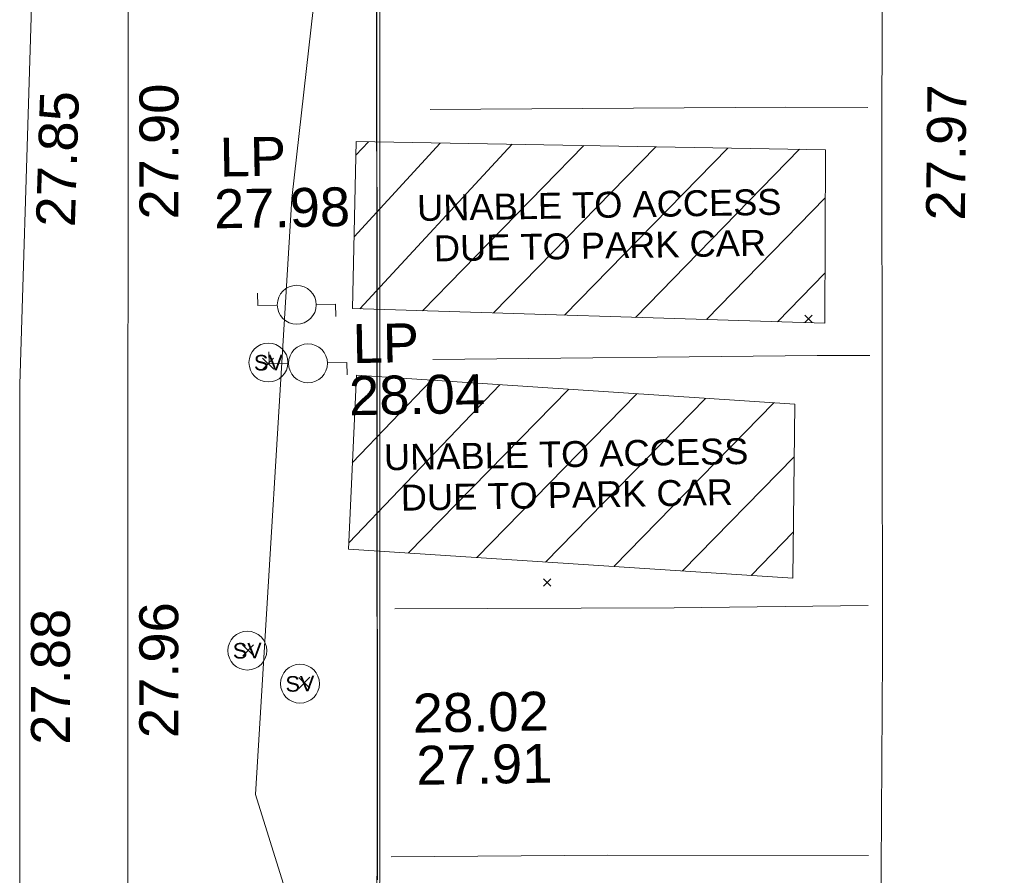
# Model space of a CAD drawing. Header units: millimetres. Extents: x -290717 to 520720, y -88450 to 287762.
# Tile 193 of 197: x -34507 to -25017, y 134679 to 142928. Entities that reach past the tile are written whole.
import ezdxf

# ---------------------------------------------------------------- set-up
doc = ezdxf.new("R2010")
doc.units = ezdxf.units.MM
doc.linetypes.add('IMPORT-UG_ELEC_STREET LIGHTING_QLB2 _2_', pattern=[2700, 1500, -300.0000000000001, 0, -250, 150, -300.0000000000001, 0, -200])
for name, color, linetype, lineweight, true_color in [('00_TOPO_FURN_LAMP_POST', 7, 'Continuous', 9, 0x666666), ('00_TOPO_KERB_BOTTOM', 1, 'Continuous', 9, 0xff0000), ('00_TOPO_KERB_TOP', 7, 'Continuous', 9, 0xa500a5), ('00_TOPO_ROAD_MARKING_WHITE_CONTINUOUS', 7, 'Continuous', 9, 0x999999), ('00_TOPO_SERV_STOP_VALVE', 7, 'Continuous', 9, 0x666666), ('00_UAV_FENCE', 7, 'Continuous', 9, 0x264c2f), ('00_UAV_FURN_LAMP_POST', 7, 'Continuous', 9, 0xa50000), ('00_UAV_KERB_BOTTOM', 1, 'Continuous', 9, 0xff0000), ('00_UAV_KERB_TOP', 7, 'Continuous', 9, 0xa500a5), ('01_DTM_CONTOUR_MNR', 7, 'Continuous', 9, 0xa5a552), ('12333-PUM-2D-U-0001-C01 - Rev2_REVIT IMPORT_dwg', 7, 'Continuous', 9, 0x767676), ('PUM-UNABLE TO SURVEY', 190, 'Continuous', 9, 0x7f00ff)]:
    doc.layers.add(name, color=color, linetype=linetype, lineweight=lineweight, true_color=true_color)
for name, color, linetype, lineweight in [('00_TOPO_ROAD_EDGE', 7, 'Continuous', 9), ('00_UAV_SURFACE', 7, 'Continuous', 9), ('GEN-TEXT', 7, 'Continuous', 9)]:
    doc.layers.add(name, color=color, linetype=linetype, lineweight=lineweight)
doc.styles.add('Arial_1', font='arial.ttf', dxfattribs={"height": 250})
doc.styles.add('Swis721 Lt BT', font='swissl.ttf', dxfattribs={"height": 399.9999999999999})
doc.styles.add('Swis721 Lt BT_2', font='swissl.ttf', dxfattribs={"height": 375})

# ---------------------------------------------------------------- blocks, each defined once
blk = doc.blocks.new('12333-PUM-2D-U-0001-C01 - Rev2_REVIT IMPORT_dwg_MSL_Lamp_Post_SYM-2077199-Site Location Plan Existing')
at = {"layer": '00_TOPO_FURN_LAMP_POST', "color": 254, "true_color": 0xcccccc, "flags": 128}
for points in [[(-500.1060478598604, 0), (-1000.212095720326, 0), (-1000.212095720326, 316.7338303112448)], [(500.1060478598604, 0), (1000.21209571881, 0), (1000.21209571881, -316.7338303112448)]]:
    blk.add_lwpolyline(points, dxfattribs=at)
at = {"layer": '00_TOPO_FURN_LAMP_POST', "color": 254, "true_color": 0xcccccc}
blk.add_circle((0, 0), 500.1060478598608, dxfattribs=at)
blk = doc.blocks.new('12333-PUM-2D-U-0001-C01 - Rev2_REVIT IMPORT_dwg_MSL_Lamp_Post_SYM-2077240-Site Location Plan Existing')
at = {"layer": '00_TOPO_FURN_LAMP_POST', "color": 254, "true_color": 0xcccccc, "flags": 128}
for points in [[(-500.1060478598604, 0), (-1000.212095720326, 0), (-1000.212095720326, 316.7338303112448)], [(500.1060478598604, 0), (1000.21209571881, 0), (1000.21209571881, -316.7338303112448)]]:
    blk.add_lwpolyline(points, dxfattribs=at)
at = {"layer": '00_TOPO_FURN_LAMP_POST', "color": 254, "true_color": 0xcccccc}
blk.add_circle((0, 0), 500.1060478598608, dxfattribs=at)
blk = doc.blocks.new('12333-PUM-2D-U-0001-C01 - Rev2_REVIT IMPORT_dwg_MSL_Sluice_Valve_SYM-2077246-Site Location Plan Existing')
at = {"layer": '00_TOPO_SERV_STOP_VALVE', "color": 254, "true_color": 0xcccccc}
blk.add_circle((0, 0), 500.0000000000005, dxfattribs=at)
at = {"layer": '00_TOPO_SERV_STOP_VALVE', "insert": (0, 198.9876086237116), "char_height": 399.9999999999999, "width": 785.1100955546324, "attachment_point": 2, "line_spacing_factor": 1.005061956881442, "style": 'Swis721 Lt BT'}
blk.add_mtext('SV', dxfattribs=at)
blk = doc.blocks.new('12333-PUM-2D-U-0001-C01 - Rev2_REVIT IMPORT_dwg_MGS62954_T2_Galway_ITM_3d_Rev1-2077680-Site Location Plan Existing')
at = {"layer": '00_TOPO_KERB_BOTTOM', "color": 254, "true_color": 0xcccccc, "flags": 128}
blk.add_lwpolyline([(533873283.0141005, 725690869.9901658), (533873592.0508717, 725708814.7134603), (533873642.4249278, 725712004.7927635), (533873774.7471753, 725717017.9897642), (533878091.6520879, 725717025.7204967)], dxfattribs=at)
at = {"layer": '00_TOPO_KERB_TOP', "color": 254, "true_color": 0xcccccc, "flags": 128}
blk.add_lwpolyline([(533873257.0481785, 725690870.4006761), (533873559.6692751, 725708815.2247932), (533873569.0461444, 725709409.0415202), (533873610.0460409, 725712005.4757062), (533873743.2035846, 725717050.3189617), (533877285.9091167, 725717056.6632541), (533878091.5940915, 725717058.1060783)], dxfattribs=at)
at = {"layer": '00_TOPO_ROAD_EDGE', "color": 254, "true_color": 0xcccccc, "flags": 128}
blk.add_lwpolyline([(533877740, 725667260), (533877810.0000002, 725671320.0000002), (533877870, 725674550.0000001), (533877910.0000001, 725677270.0000001), (533877940.0000002, 725679620), (533877980.0000001, 725681230), (533878010.0000001, 725683300), (533878040.0000001, 725685470.0000001), (533878060.0000002, 725687080.0000001), (533878090, 725688640), (533878100, 725690090.0000001), (533878160.0000001, 725692660.0000001), (533878200.0000001, 725695180.0000002), (533878240.0000001, 725697660.0000001), (533878290.0000001, 725700020.0000001), (533878330.0000001, 725702510), (533878390.0000001, 725705230), (533878410.0000001, 725707470.0000001), (533878420.0000001, 725708550.0000001)], dxfattribs=at)
at = {"layer": '00_TOPO_ROAD_MARKING_WHITE_CONTINUOUS', "color": 254, "true_color": 0xcccccc, "flags": 128}
for points in [[(533878110.0000002, 725697940.0000005), (533877320.0000004, 725697960.0000004), (533873894.3328869, 725697994.9557871)], [(533878090.0000001, 725695550.0000002), (533877580.0000001, 725695560.0000005), (533873877.6020209, 725695585.7110975)], [(533878029.9999999, 725693140.0000001), (533876160.0000001, 725693150.0000001), (533873470.0000002, 725693190.0000004)], [(533877990, 725690730.0000004), (533875480.0000001, 725690780.0000002), (533873390.0000002, 725690800.0000004)]]:
    blk.add_lwpolyline(points, dxfattribs=at)
at = {"layer": '00_UAV_FENCE', "color": 254, "true_color": 0xcccccc, "flags": 128}
blk.add_lwpolyline([(533871180.0000002, 725708480.0000001), (533871083.8933793, 725703481.548716), (533871032.15496, 725700790.6626557), (533870990.9594827, 725698482.9287483), (533870901.7253476, 725693484.1120754), (533870875.15496, 725691995.6626556), (533870809.621664, 725688485.0803977), (533870731.15496, 725684281.6626555), (533870714.1842583, 725683486.1635445), (533870607.5635727, 725678488.3348593), (533870539.9072228, 725675316.9535717), (533870517.6149904, 725673489.8562399), (533870456.6152822, 725668490.2490964), (533870436.9072227, 725666874.9535718), (533870450.8883139, 725663491.5294853), (533870455.9072226, 725662276.9535717), (533870392.9072227, 725659744.9535718)], dxfattribs=at)
at = {"layer": '00_UAV_KERB_BOTTOM', "color": 254, "true_color": 0xcccccc, "flags": 128}
blk.add_lwpolyline([(533889155.4523677, 725673243.439429), (533889043.9072226, 725668471.9535718), (533889040.4422902, 725668245.0658717), (533888964.0942051, 725663245.7068279), (533888937.9072227, 725661530.9535718), (533885653.7620794, 725661599.3362585), (533881541.9072226, 725661684.9535717), (533880654.9731209, 725661696.5959047), (533876513.9072227, 725661750.9535717), (533875655.6363644, 725661766.6677394), (533872799.9072227, 725661818.9535717), (533872824.937225, 725663962.475299), (533872883.3168617, 725668961.9961851), (533872904.9072226, 725670810.9535717), (533872963.0062004, 725673961.1254231), (533873055.2014708, 725678960.0248164), (533873058.9072226, 725679160.9535718), (533873142.8222097, 725683959.200443), (533873197.9072227, 725687108.9535718), (533873239.7529507, 725688958.1967617), (533873283.0141005, 725690869.9901658)], dxfattribs=at)
at = {"layer": '00_UAV_KERB_TOP', "color": 254, "true_color": 0xcccccc, "flags": 128}
blk.add_lwpolyline([(533889171.3696712, 725673248.3143295), (533889073.9018689, 725668471.3739493), (533889070.5117158, 725668249.3828826), (533888994.1636231, 725663250.0233374), (533888967.4430823, 725661500.3320714), (533885718.2295116, 725661567.9874109), (533881541.3980713, 725661654.9576707), (533880719.4484055, 725661665.7469862), (533876513.4357486, 725661720.9571761), (533875720.1068463, 725661735.482315), (533872769.5612951, 725661789.5041505), (533872793.4840342, 725663838.201947), (533872851.8636814, 725668837.7237481), (533872874.9104524, 725670811.4053204), (533872930.7094206, 725673836.8688554), (533873022.9046911, 725678835.7682548), (533873028.9120596, 725679161.4924617), (533873110.6444138, 725683834.936698), (533873167.913157, 725687109.5552075), (533873208.7807654, 725688833.8691449), (533873257.0481785, 725690870.4006761)], dxfattribs=at)
at = {"layer": '00_UAV_SURFACE', "color": 254, "true_color": 0xcccccc, "flags": 128}
blk.add_lwpolyline([(533870520.0000001, 725708420.0000001), (533870278.9179754, 725703426.167353), (533870037.8359507, 725698432.3347061), (533869892.15496, 725695414.6626556), (533869857.3798317, 725693436.3836774), (533869794.15496, 725689839.6626558)], dxfattribs=at)
at = {"layer": '01_DTM_CONTOUR_MNR', "color": 254, "true_color": 0xcccccc, "flags": 128}
for points in [[(533873593.0069932, 725710261.2587415), (533873574.0681818, 725709287.9545457), (533873566.2439903, 725708817.9186699), (533873421.2500001, 725700400.6250001), (533873413.3498351, 725699840.0000002), (533873403.5000001, 725699391.5), (533873261.8470836, 725690870.0000001), (533873255.3846154, 725690580.7692308)], [(533872644.1289603, 725689548.1304511), (533872096.0492889, 725691422.6320604), (533872545.8059028, 725697162.0230349), (533872920.0753207, 725700035.5581706), (533872860.4487255, 725706599.685085), (533871180.0000002, 725708480.0000001), (533872659.3916686, 725709691.9456758)]]:
    blk.add_lwpolyline(points, dxfattribs=at)
at = {"xscale": 0.375, "yscale": 0.375, "zscale": 0.375}
for name, p in [('12333-PUM-2D-U-0001-C01 - Rev2_REVIT IMPORT_dwg_MSL_Lamp_Post_SYM-2077199-Site Location Plan Existing', (533872574.5291319, 725696135.9770067)), ('12333-PUM-2D-U-0001-C01 - Rev2_REVIT IMPORT_dwg_MSL_Sluice_Valve_SYM-2077246-Site Location Plan Existing', (533872291.9072226, 725695583.9535717)), ('12333-PUM-2D-U-0001-C01 - Rev2_REVIT IMPORT_dwg_MSL_Lamp_Post_SYM-2077240-Site Location Plan Existing', (533872672.9072226, 725695569.9535719)), ('12333-PUM-2D-U-0001-C01 - Rev2_REVIT IMPORT_dwg_MSL_Sluice_Valve_SYM-2077246-Site Location Plan Existing', (533872039.9072227, 725692810.9535718)), ('12333-PUM-2D-U-0001-C01 - Rev2_REVIT IMPORT_dwg_MSL_Sluice_Valve_SYM-2077246-Site Location Plan Existing', (533872541.9072226, 725692482.9535718))]:
    blk.add_blockref(name, p, dxfattribs=at)
at = {"layer": '00_TOPO_FURN_LAMP_POST', "char_height": 375, "attachment_point": 1, "line_spacing_factor": 1.005061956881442, "style": 'Swis721 Lt BT_2'}
for s, insert, width in [('LP', (533871856.4329405, 725697759.1638699), 707.5855621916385), ('27.98', (533871794.1503558, 725697261.2150265), 1495.902363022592)]:
    blk.add_mtext(s, dxfattribs=dict(at, insert=insert, width=width))
at = {"layer": '00_TOPO_KERB_BOTTOM', "color": 251, "true_color": 0x666666, "insert": (533873649.7710294, 725691863.0505407), "char_height": 375, "width": 1495.902363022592, "attachment_point": 1, "line_spacing_factor": 1.005061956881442, "style": 'Swis721 Lt BT_2'}
blk.add_mtext('27.91', dxfattribs=at)
at = {"layer": '00_TOPO_KERB_TOP', "color": 251, "true_color": 0x666666, "insert": (533873623.7710291, 725692366.6134346), "char_height": 375, "width": 1495.902363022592, "attachment_point": 1, "line_spacing_factor": 1.005061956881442, "style": 'Swis721 Lt BT_2'}
blk.add_mtext('28.02', dxfattribs=at)
at = {"layer": '00_TOPO_ROAD_EDGE', "color": 251, "true_color": 0x666666, "insert": (533878652.1114758, 725696844.7749808), "char_height": 375, "width": 1495.902363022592, "attachment_point": 1, "rotation": 88.35459298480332, "line_spacing_factor": 1.005061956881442, "style": 'Swis721 Lt BT_2'}
blk.add_mtext('27.97', dxfattribs=at)
at = {"layer": '00_UAV_FENCE', "color": 251, "true_color": 0x666666, "char_height": 375, "width": 1495.902363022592, "attachment_point": 1, "line_spacing_factor": 1.005061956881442, "style": 'Swis721 Lt BT_2'}
for s, insert, rotation in [('27.90', (533871073.1144348, 725696984.024073), 88.9773186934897), ('27.96', (533870984.3893842, 725691985.1983132), 88.97731870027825)]:
    blk.add_mtext(s, dxfattribs=dict(at, insert=insert, rotation=rotation))
at = {"layer": '00_UAV_FURN_LAMP_POST', "color": 251, "true_color": 0x666666, "char_height": 375, "attachment_point": 1, "line_spacing_factor": 1.005061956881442, "style": 'Swis721 Lt BT_2'}
for s, insert, width in [('LP', (533873105.6883023, 725695938.9951694), 707.5855621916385), ('28.04', (533873062.9434754, 725695437.0812515), 1495.902363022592)]:
    blk.add_mtext(s, dxfattribs=dict(at, insert=insert, width=width))
at = {"layer": '00_UAV_SURFACE', "color": 251, "true_color": 0x666666, "char_height": 375, "width": 1495.902363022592, "attachment_point": 1, "line_spacing_factor": 1.005061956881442, "style": 'Swis721 Lt BT_2'}
for s, insert, rotation in [('27.85', (533870074.6424925, 725696936.4572957), 87.23613749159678), ('27.88', (533869939.9790149, 725691939.5377902), 88.99293127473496)]:
    blk.add_mtext(s, dxfattribs=dict(at, insert=insert, rotation=rotation))
blk = doc.blocks.new('12333-PUM-2D-U-0001-C01 - Rev2_REVIT IMPORT_dwg-1620468-Site Location Plan Existing')
at = {"layer": 'PUM-UNABLE TO SURVEY', "true_color": 0xffffd4}
h = blk.add_hatch(dxfattribs=at)
h.set_pattern_fill('FP_10', style=0, pattern_type=2)
h.set_pattern_definition([(45, (-533641079.65, -725615854.3560001), (-353.5533905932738, 353.5533905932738), [])])
h.paths.add_polyline_path([(236229.3501528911, 77562.64382135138), (236276.3501529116, 79238.64382132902), (232057.3501528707, 79591.64382133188), (231951.3501528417, 77917.64382133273), (232511.0447641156, 77871.19885008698)])
h.paths.add_polyline_path([(236579.3501528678, 80014.64382128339), (236615.3501528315, 81687.64382135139), (232096.3501528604, 81844.6438213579), (232031.3501529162, 80236.64382135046), (232551.8902448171, 80211.23487226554)])
at = {"layer": 'GEN-TEXT', "color": 253, "true_color": 0xaaaaaa}
for p, q in [((236387.9948138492, 80024.28848226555), (236458.7054919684, 80094.99916038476)), ((236458.7054919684, 80024.28848226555), (236387.9948138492, 80094.99916038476)), ((231156.1010446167, 79665.64382135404), (231262.1670617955, 79771.70983853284)), ((231262.1670617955, 79665.64382135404), (231156.1010446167, 79771.70983853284)), ((233825.9948138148, 77526.28848224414), (233896.705491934, 77596.99916036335)), ((233896.705491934, 77526.28848224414), (233825.9948138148, 77596.99916036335)), ((230916.101044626, 76905.64382134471), (231022.1670618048, 77011.70983852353)), ((231022.1670618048, 76905.64382134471), (230916.101044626, 77011.70983852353)), ((231451.6561288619, 76582.85761380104), (231557.7221460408, 76688.92363097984)), ((231557.7221460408, 76582.85761380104), (231451.6561288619, 76688.92363097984))]:
    blk.add_line(p, q, dxfattribs=at)
at = {"layer": 'PUM-UNABLE TO SURVEY', "color": 7, "true_color": 0xffffd4, "flags": 128}
for points in [[(236579.3501528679, 80014.64382128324), (236615.3501528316, 81687.64382135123), (232096.3501528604, 81844.64382135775), (232031.3501529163, 80236.6438213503)], [(236229.3501528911, 77562.64382135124), (236276.3501529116, 79238.6438213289), (232057.3501528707, 79591.64382133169), (231951.3501528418, 77917.64382133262)]]:
    blk.add_lwpolyline(points, close=True, dxfattribs=at)
blk.add_blockref('12333-PUM-2D-U-0001-C01 - Rev2_REVIT IMPORT_dwg_MGS62954_T2_Galway_ITM_3d_Rev1-2077680-Site Location Plan Existing', (-533641079.6498471, -725615854.3561786))
at = {"layer": 'PUM-UNABLE TO SURVEY', "color": 51, "true_color": 0xffff7f, "char_height": 250, "width": 4156.502761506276, "attachment_point": 2, "line_spacing_factor": 0.9417779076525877, "style": 'Arial_1'}
for insert in [(234426.7066629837, 81318.60613724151), (234065.3945297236, 78921.3841895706)]:
    blk.add_mtext('UNABLE TO ACCESS\\PDUE TO PARK CAR', dxfattribs=dict(at, insert=insert))

msp = doc.modelspace()

# ---------------------------------------------------------------- block references
at = {"layer": '12333-PUM-2D-U-0001-C01 - Rev2_REVIT IMPORT_dwg', "color": 254, "linetype": 'IMPORT-UG_ELEC_STREET LIGHTING_QLB2 _2_', "true_color": 0xffd4d4, "rotation": 0.9999999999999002}
msp.add_blockref('12333-PUM-2D-U-0001-C01 - Rev2_REVIT IMPORT_dwg-1620468-Site Location Plan Existing', (-261895.0770586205, 55869.5817132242), dxfattribs=at)

doc.saveas('drawing.dxf')
